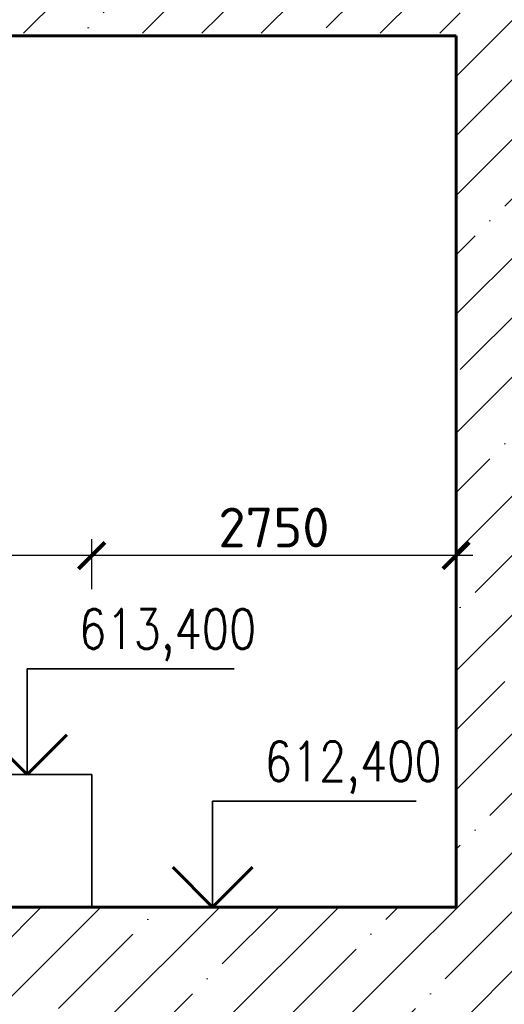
# Model space of a CAD drawing. Header units: millimetres. Extents: x 452087 to 582075, y 10891 to 81641.
# Tile 213 of 256: x 551587 to 555245, y 35701 to 43139. Entities that reach past the tile are written whole.
import ezdxf
from ezdxf.enums import TextEntityAlignment as Align

# ---------------------------------------------------------------- set-up
doc = ezdxf.new("R2010")
doc.units = ezdxf.units.MM
doc.layers.get('Defpoints').update_dxf_attribs({"color": 8})
for name, color, linetype, lineweight in [('ГТО-2_Бетон 0.35', 2, 'Continuous', 35), ('ГТО-2_Бетон_060', 3, 'Continuous', 60), ('ГТО-2_Штриховка', 252, 'Continuous', 18), ('ОГСО_Оборудование', 7, 'Continuous', 18)]:
    doc.layers.add(name, color=color, linetype=linetype, lineweight=lineweight)
doc.layers.add('ГТО-2_Размеры', color=7, linetype='Continuous')
doc.styles.add('MOSOBL (isocpeur)', font='isocpeur.ttf')
doc.styles.add('RomanS', font='romans.shx', dxfattribs={"width": 0.7})
doc.dimstyles.new('MOSOBL 1-100 (мм)', dxfattribs={"dimscale": 100, "dimtxt": 3, "dimasz": 2, "dimexe": 1.25, "dimexo": 0.625, "dimtad": 1, "dimdec": 0, "dimzin": 9, "dimtxsty": 'RomanS', "dimblk": 'ARCHTICK', "dimcen": 2.5, "dimdle": 1.25, "dimclrd": 7, "dimclre": 7, "dimclrt": 2, "dimadec": 0, "dimazin": 0, "dimtfac": 1, "dimtdec": 0, "dimtmove": 1, "dimatfit": 3, "dimfxl": 1, "dimtfill": 1, "dimlwd": 25, "dimlwe": 25, "dimarcsym": 0})

# ---------------------------------------------------------------- blocks, each defined once
blk = doc.blocks.new('*U499')
at = {"color": 2, "lineweight": 35, "ltscale": 100}
for p, q in [((9.122, 0), (9.122, 7.996)), ((9.122, 7.996), (24.473, 7.996))]:
    blk.add_line(p, q, dxfattribs=at)
at = {"color": 3, "lineweight": 60, "ltscale": 100}
for p, q in [((9.122, 0), (6.122, 3)), ((12.122, 3), (9.122, 0))]:
    blk.add_line(p, q, dxfattribs=at)
at = {"color": 7, "lineweight": 25, "ltscale": 100}
blk.add_line((12.122, 0), (0, 0), dxfattribs=at)
at = {"color": 2, "ltscale": 100, "style": 'RomanS', "width": 0.8, "flags": 8}
for tag, p in [('OTMETKA', (26.526, 10.996)), ('OTMETKA_2', (12.353, 4.996))]:
    blk.add_attdef(tag, text='', height=3, dxfattribs=at).set_placement(p, align=Align.MIDDLE_RIGHT)
blk = doc.blocks.new('*U503')
at = {"color": 2, "lineweight": 35, "ltscale": 100}
for p, q in [((9.122, 0), (9.122, 7.996)), ((9.122, 7.996), (24.752, 7.996))]:
    blk.add_line(p, q, dxfattribs=at)
at = {"color": 3, "lineweight": 60, "ltscale": 100}
for p, q in [((9.122, 0), (6.122, 3)), ((12.122, 3), (9.122, 0))]:
    blk.add_line(p, q, dxfattribs=at)
at = {"color": 7, "lineweight": 25, "ltscale": 100}
blk.add_line((12.122, 0), (0, 0), dxfattribs=at)
at = {"color": 2, "ltscale": 100, "style": 'RomanS', "width": 0.8, "flags": 8}
for tag, p in [('OTMETKA', (26.526, 10.996)), ('OTMETKA_2', (12.353, 4.996))]:
    blk.add_attdef(tag, text='', height=3, dxfattribs=at).set_placement(p, align=Align.MIDDLE_RIGHT)
blk = doc.blocks.new('_ArchTick')
at = {"color": 0, "linetype": 'ByBlock', "const_width": 0.15}
blk.add_lwpolyline([(-0.5, -0.5), (0.5, 0.5)], dxfattribs=at)
blk = doc.blocks.new('*D595')
at = {"layer": 'Defpoints', "color": 0, "transparency": 16777216}
for p in [(552131, 39090.5), (552131, 38774.4), (554881, 38591.5)]:
    blk.add_point(p, dxfattribs=at)
at = {"layer": 'ГТО-2_Размеры', "color": 7, "lineweight": 25, "transparency": 16777216}
for p, q in [((552131, 38836.9), (552131, 39215.5)), ((554881, 38654), (554881, 39215.5)), ((555006, 39090.5), (552006, 39090.5))]:
    blk.add_line(p, q, dxfattribs=at)
at = {"layer": 'ГТО-2_Размеры', "color": 7, "lineweight": 25, "transparency": 16777216, "xscale": 200, "yscale": 200, "zscale": 200, "rotation": 180}
blk.add_blockref('_ArchTick', (552131, 39090.5), dxfattribs=at)
at = {"layer": 'ГТО-2_Размеры', "color": 7, "lineweight": 25, "transparency": 16777216, "xscale": 200, "yscale": 200, "zscale": 200}
blk.add_blockref('_ArchTick', (554881, 39090.5), dxfattribs=at)
at = {"layer": 'ГТО-2_Размеры', "color": 2, "transparency": 16777216, "insert": (553506, 39303), "char_height": 300, "attachment_point": 5, "style": 'MOSOBL (isocpeur)', "bg_fill": 3, "box_fill_scale": 1.1, "bg_fill_color": 256, "bg_fill_true_color": 13158600, "bg_fill_transparency": 0}
blk.add_mtext('2750', dxfattribs=at)
blk = doc.blocks.new('*D600')
at = {"layer": 'Defpoints', "color": 0, "transparency": 16777216}
for p in [(548181, 39090.5), (548181, 39090.5), (552131, 39090.5)]:
    blk.add_point(p, dxfattribs=at)
at = {"layer": 'ГТО-2_Размеры', "color": 7, "lineweight": 25, "transparency": 16777216}
for p, q in [((548181, 39153), (548181, 39215.5)), ((552131, 39153), (552131, 39215.5)), ((552256, 39090.5), (548056, 39090.5))]:
    blk.add_line(p, q, dxfattribs=at)
at = {"layer": 'ГТО-2_Размеры', "color": 7, "lineweight": 25, "transparency": 16777216, "xscale": 200, "yscale": 200, "zscale": 200, "rotation": 180}
blk.add_blockref('_ArchTick', (548181, 39090.5), dxfattribs=at)
at = {"layer": 'ГТО-2_Размеры', "color": 7, "lineweight": 25, "transparency": 16777216, "xscale": 200, "yscale": 200, "zscale": 200}
blk.add_blockref('_ArchTick', (552131, 39090.5), dxfattribs=at)
at = {"layer": 'ГТО-2_Размеры', "color": 2, "transparency": 16777216, "insert": (550156, 39303), "char_height": 300, "attachment_point": 5, "style": 'MOSOBL (isocpeur)', "bg_fill": 3, "box_fill_scale": 1.1, "bg_fill_color": 256, "bg_fill_true_color": 13158600, "bg_fill_transparency": 0}
blk.add_mtext('3950', dxfattribs=at)

msp = doc.modelspace()

# ---------------------------------------------------------------- linework, layer by layer
at = {"layer": 'ГТО-2_Бетон 0.35'}
msp.add_line((552131, 36436.1, 0), (552131, 37436.1, 0), dxfattribs=at)
msp.add_lwpolyline([(552131, 37436.1), (550881, 37436.1)], dxfattribs=at)
at = {"layer": 'ГТО-2_Бетон_060'}
for p, q in [((550681, 43016.7, 0), (554881, 43016.7)), ((554881, 36436.1), (547361, 36436.1, 0))]:
    msp.add_line(p, q, dxfattribs=at)

# ---------------------------------------------------------------- block references
at = {"layer": 'ГТО-2_Бетон 0.35'}
ref = msp.add_blockref('*U503', (550731.3, 37436.5), dxfattribs=dict(at, xscale=100, yscale=100, zscale=100))
ref.add_attrib('OTMETKA', '613,400', dxfattribs={"layer": '0', "color": 2, "ltscale": 100, "height": 300, "style": 'RomanS', "width": 0.8}).set_placement((553372.5, 38536), align=Align.MIDDLE_RIGHT)
at = {"layer": 'ОГСО_Оборудование', "lineweight": 30}
ref = msp.add_blockref('*U499', (552131.3, 36436.1), dxfattribs=dict(at, xscale=100, yscale=100, zscale=100))
ref.add_attrib('OTMETKA', '612,400', dxfattribs={"layer": '0', "color": 2, "ltscale": 100, "height": 300, "style": 'RomanS', "width": 0.8}).set_placement((554772.5, 37535.7), align=Align.MIDDLE_RIGHT)

# ---------------------------------------------------------------- next in the draw order: dimensions: what is measured, and where the dimension line sits
at = {"layer": 'ГТО-2_Размеры'}
dim = msp.add_linear_dim(base=(552131, 39090.5), p1=(554881, 38591.5), p2=(552131, 38774.4), dimstyle='MOSOBL 1-100 (мм)', override={"dimtxsty": 'MOSOBL (isocpeur)'}, dxfattribs=at)
dim.commit()
dim.dimension.update_dxf_attribs({"geometry": '*D595', "text_midpoint": (553506, 39303)})

# ---------------------------------------------------------------- next in the draw order: linework, layer by layer
at = {"layer": 'ГТО-2_Бетон_060'}
msp.add_line((554881, 43016.7), (554881, 36436.1), dxfattribs=at)

# ---------------------------------------------------------------- next in the draw order: dimensions: what is measured, and where the dimension line sits
at = {"layer": 'ГТО-2_Размеры'}
dim = msp.add_linear_dim(base=(548181, 39090.5), p1=(552131, 39090.5), p2=(548181, 39090.5), angle=180, dimstyle='MOSOBL 1-100 (мм)', override={"dimtxsty": 'MOSOBL (isocpeur)'}, dxfattribs=at)
dim.commit()
dim.dimension.update_dxf_attribs({"geometry": '*D600', "text_midpoint": (550156, 39303)})

# ---------------------------------------------------------------- next in the draw order: hatches: boundary and pattern name
at = {"layer": 'ГТО-2_Штриховка'}
h = msp.add_hatch(dxfattribs=at)
h.set_pattern_fill('ANSI35', color=256, scale=100)
h.set_pattern_definition([(45, (-17131.3, -1493781.44), (-449.0128, 449.0128), []), (45, (-16682.3, -1493781.44), (-449.0128, 449.0128), [793.75, -158.75, 0, -158.75])])
h.paths.add_polyline_path([(560273.2, 43536.1), (555873.2, 43536.1), (555873.2, 50536.1), (560273.2, 50536.1)], flags=16)
h.paths.add_polyline_path([(560281.3, 43016.7), (560273.2, 39436.1), (555873.2, 39436.1), (555873.2, 43016.7)], flags=16)
h.paths.add_polyline_path([(554873, 43536.1), (540981.3, 43536.1), (540981.3, 54483.4), (542281.3, 55136.1), (542273.2, 56036.1), (553581, 56036.1), (553581, 55236.1), (554881.3, 54586.1)], flags=16)
h.paths.add_polyline_path([(560273.2, 38936.1), (560273.2, 35286.1), (555873.2, 35286.1), (555873.2, 38936.1)], flags=16)
h.paths.add_polyline_path([(554873, 43036.1), (554872.9, 36436.1), (548209.4, 36436.1), (548381, 36436.1), (547361, 36436.1), (547361, 36221.1), (547141, 36221.1), (547141, 36006.1), (546921, 36006.1), (546921, 35791.1), (546701, 35791.1), (546701, 35576.1), (546481, 35576.1), (546481, 35361.1), (546261, 35361.1), (546261, 35146.1), (546041, 35146.1), (546041, 34931.1), (545821, 34931.1), (545821, 34716.1), (545601, 34716.1), (545601, 34501.1), (545381, 34501.1), (545381, 34236.1), (540981.3, 34236.1), (540981.3, 43016.7), (545681, 43018.4), (545681, 42519.4), (546676.1, 42522.7), (546685.9, 43015.1), (549681.7, 43016.7), (549680.3, 42521.1), (550681, 42521.1), (550681, 43036.1)], flags=16)
h.paths.add_polyline_path([(540981.3, 54486.1), (540981.3, 42536.1)], flags=16)
h.paths.add_polyline_path([(540331.3, 56536.1), (540331.3, 56536.1), (539481.3, 56614.5), (539481.3, 43036.1), (538481.3, 43036.1), (538473.5, 31236.1), (539891.3, 31236.1), (542691.3, 29236.1), (543991.3, 29236.1), (545491.3, 30236.1), (554953.2, 30236.1), (556153.5, 31036.1), (564473.5, 31036.1), (564473.2, 53098.5), (567681, 54406.1), (567681, 55381.1), (562673.2, 55381.1), (562673.2, 56536.1), (561546, 56536.1), (561546, 56286.1), (561246, 56286.1), (561246, 51036.1), (555746, 51036.1), (555746, 56036.1), (555700.3, 56036.1), (555746, 56286.1), (555446, 56286.1), (555446, 56536.1)])

doc.saveas('drawing.dxf')
